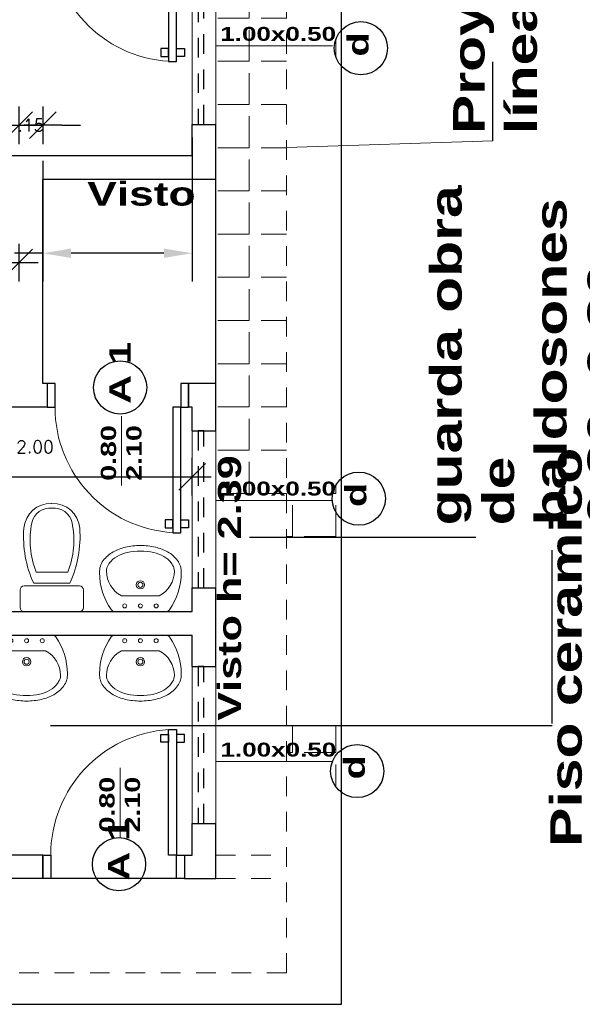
# Model space of a CAD drawing. Header units: millimetres. Extents: x 2197 to 2474, y 339 to 418.
# Tile 3 of 14: x 2241.05 to 2244.63, y 367.29 to 373.56. Entities that reach past the tile are written whole.
import ezdxf

# ---------------------------------------------------------------- set-up
doc = ezdxf.new("R2010")
doc.units = ezdxf.units.MM
doc.linetypes.add('HIDDEN2', pattern=[0.1875, 0.125, -0.0625])
for name, color, linetype in [('aberturas', 2, 'Continuous'), ('Cotas', 3, 'Continuous'), ('FOLHA', 2, 'Continuous')]:
    doc.layers.add(name, color=color, linetype=linetype)
for name, color, linetype, lineweight in [('FOLHA2', 1, 'Continuous', 0), ('P1-HACHURA', 1, 'Continuous', 5), ('SANITARIOS', 2, 'Continuous', 5)]:
    doc.layers.add(name, color=color, linetype=linetype, lineweight=lineweight)
doc.styles.add('REGUA60', font='cityb___.ttf', dxfattribs={"width": 1.4})
doc.styles.add('SIMPLEX_8', font='simplex.shx')
doc.dimstyles.new('Copy of 08', dxfattribs={"dimtxt": 0.08, "dimasz": 0.12, "dimexe": 0, "dimexo": 0, "dimgap": 0.15, "dimtad": 1, "dimzin": 4, "dimdsep": 46, "dimtxsty": 'SIMPLEX_8', "dimblk1": 'D', "dimblk2": 'D', "dimsah": 1, "dimcen": 0.09, "dimse1": 1, "dimse2": 1, "dimclre": 256, "dimclrt": 2, "dimadec": 0, "dimazin": 0, "dimtfac": 1, "dimtmove": 2, "dimatfit": 3, "dimldrblk": 'D', "dimfxl": 1, "dimtolj": 1, "dimtzin": 0, "dimarcsym": 0})
doc.dimstyles.get("Standard").update_dxf_attribs({"dimtxt": 0.18, "dimasz": 0.18, "dimexe": 0.18, "dimexo": 0.0625, "dimgap": 0.09, "dimtad": 0, "dimtih": 1, "dimtoh": 1, "dimdec": 4, "dimzin": 0, "dimdsep": 46, "dimtxsty": 'Standard', "dimcen": 0.09, "dimadec": 0, "dimazin": 0, "dimtfac": 1, "dimtdec": 4, "dimtofl": 0, "dimtmove": 0, "dimatfit": 3, "dimfxl": 1, "dimtolj": 1, "dimtzin": 0, "dimarcsym": 0})

# ---------------------------------------------------------------- blocks, each defined once
blk = doc.blocks.new('A$C6B9A7926')
at = {"layer": 'aberturas'}
for points in [[(0.05, 0.15), (0.1, 0.15), (0.1, 0.95), (0.05, 0.95)], [(0.05, 0.8673), (0, 0.8673), (0, 0.9173), (0.05, 0.9173)], [(0.1, 0.8673), (0.15, 0.8673), (0.15, 0.9173), (0.1, 0.9173)], [(0, 0), (0.05, 0), (0.05, 0.15), (0, 0.15)], [(0.85, 0), (0.9, 0), (0.9, 0.15), (0.85, 0.15)]]:
    blk.add_lwpolyline(points, close=True, dxfattribs=at)
at = {"layer": 'aberturas', "lineweight": 5}
blk.add_arc((0.05, 0.15), 0.8, 360, 86.41668, dxfattribs=at)
blk = doc.blocks.new('A$C24DE0BB0')
at = {"layer": 'aberturas', "lineweight": 5}
blk.add_line((0, 0.2379), (0.6493, 0.2379), dxfattribs=at)
at = {"layer": 'aberturas', "lineweight": 5, "insert": (0.0455, 0.4316), "char_height": 0.14244, "width": 0.590889, "attachment_point": 1, "style": 'REGUA60'}
blk.add_mtext('0.80\\P2.10', dxfattribs=at)
blk = doc.blocks.new('A$C1C462CF9')
at = {"layer": 'aberturas', "lineweight": 5}
blk.add_line((0, 0.1481), (0.743, 0.1481), dxfattribs=at)
at = {"layer": 'aberturas', "lineweight": 5, "insert": (0.0283, 0.2684), "char_height": 0.08848, "width": 0.716237, "attachment_point": 1, "style": 'REGUA60'}
blk.add_mtext('1.00x0.50\\P   ', dxfattribs=at)
blk = doc.blocks.new('D')
at = {"color": 4}
blk.add_line((-0.707, -0.707), (0.707, 0.707), dxfattribs=at)
for p, q in [((0, -1), (0, 1)), ((-1, 0), (1, 0))]:
    blk.add_line(p, q)
blk = doc.blocks.new('*D116')
at = {"layer": 'Defpoints', "color": 0, "transparency": 16777216}
for p in [(2240.1454, 372.0146), (2240.1454, 372.0146), (2241.0454, 372.0146)]:
    blk.add_point(p, dxfattribs=at)
at = {"layer": 'FOLHA', "color": 0, "lineweight": -2, "transparency": 16777216}
blk.add_line((2240.9254, 372.0146), (2240.2654, 372.0146), dxfattribs=at)
at = {"layer": 'FOLHA', "color": 0, "lineweight": -2, "transparency": 16777216, "xscale": 0.12, "yscale": 0.12, "zscale": 0.12, "rotation": 180}
blk.add_blockref('D', (2240.1454, 372.0146), dxfattribs=at)
at = {"layer": 'FOLHA', "color": 0, "lineweight": -2, "transparency": 16777216, "xscale": 0.12, "yscale": 0.12, "zscale": 0.12}
blk.add_blockref('D', (2241.0454, 372.0146), dxfattribs=at)
at = {"layer": 'FOLHA', "color": 2, "transparency": 16777216, "insert": (2240.5954, 372.2046), "char_height": 0.08, "attachment_point": 5, "style": 'SIMPLEX_8'}
blk.add_mtext('\\A1;.90', dxfattribs=at)
blk = doc.blocks.new('*D121')
at = {"layer": 'Cotas', "color": 0, "lineweight": -2, "transparency": 16777216}
for p, q in [((2242.1454, 372.8116), (2242.1454, 371.8941)), ((2241.1954, 372.6616), (2241.1954, 371.8941)), ((2241.1954, 372.0741), (2241.0154, 372.0741)), ((2241.9654, 372.0741), (2241.3754, 372.0741))]:
    blk.add_line(p, q, dxfattribs=at)
at = {"layer": 'Cotas', "color": 0, "transparency": 16777216}
for points in [[(2241.3754, 372.1041), (2241.3754, 372.0441), (2241.1954, 372.0741)], [(2241.9654, 372.1041), (2241.9654, 372.0441), (2242.1454, 372.0741)]]:
    blk.add_solid(points, dxfattribs=at)
at = {"layer": 'Defpoints', "color": 0, "transparency": 16777216}
for p in [(2242.1454, 372.8741), (2241.1954, 372.7241), (2241.1954, 372.0741)]:
    blk.add_point(p, dxfattribs=at)
at = {"layer": 'Cotas', "color": 0, "transparency": 16777216, "insert": (2240.5204, 372.0741), "char_height": 0.18, "attachment_point": 5}
blk.add_mtext('\\A1;0.9500', dxfattribs=at)
blk = doc.blocks.new('*D128')
at = {"layer": 'Defpoints', "color": 0, "transparency": 16777216}
for p in [(2241.1954, 372.8886), (2241.0454, 372.6941), (2241.1954, 372.6941)]:
    blk.add_point(p, dxfattribs=at)
at = {"layer": 'FOLHA', "color": 0, "lineweight": -2, "transparency": 16777216}
for p, q in [((2240.9254, 372.8886), (2240.8054, 372.8886)), ((2241.0454, 372.8886), (2241.1954, 372.8886)), ((2241.3154, 372.8886), (2241.4354, 372.8886))]:
    blk.add_line(p, q, dxfattribs=at)
at = {"layer": 'FOLHA', "color": 0, "lineweight": -2, "transparency": 16777216, "xscale": 0.12, "yscale": 0.12, "zscale": 0.12}
blk.add_blockref('D', (2241.0454, 372.8886), dxfattribs=at)
at = {"layer": 'FOLHA', "color": 0, "lineweight": -2, "transparency": 16777216, "xscale": 0.12, "yscale": 0.12, "zscale": 0.12, "rotation": 180}
blk.add_blockref('D', (2241.1954, 372.8886), dxfattribs=at)
at = {"layer": 'FOLHA', "color": 2, "transparency": 16777216, "insert": (2241.1204, 372.8886), "char_height": 0.08, "attachment_point": 5, "style": 'SIMPLEX_8'}
blk.add_mtext('\\A1;.15', dxfattribs=at)
blk = doc.blocks.new('LAVATORIO')
for points in [[(-150.6856, 114.8001, 0.200231), (-150.6733, 114.8189), (-150.6733, 115.1528, 0.19279), (-150.6849, 115.1712, 0.154902), (-150.9207, 115.2457, 0.17524), (-150.9971, 115.2225, 0.106133), (-151.0529, 115.1586, 0.070271), (-151.0825, 115.0816, 0.056527), (-151.0933, 114.9859, 0.056527), (-151.0825, 114.8902, 0.070271), (-151.0529, 114.8131, 0.106133), (-150.9971, 114.7492, 0.17524), (-150.9207, 114.726, 0.154378), (-150.6856, 114.8001, 0.154902)], [(-150.7733, 115.1059, 0.280936), (-150.9305, 115.2016, 0.180168), (-150.9693, 115.19, 0.055612), (-150.9822, 115.1825, 0.106133), (-151.0242, 115.1344, 0.070271), (-151.0488, 115.0704, 0.056527), (-151.0583, 114.9859, 0.056527), (-151.0488, 114.9014, 0.070271), (-151.0242, 114.8374, 0.106133), (-150.9822, 114.7893, 0.055612), (-150.9693, 114.7817, 0.180168), (-150.9305, 114.7702, 0.280936), (-150.7733, 114.8659), (-150.7733, 115.1059)]]:
    blk.add_lwpolyline(points, format="xyb")
for centre, radius in [((-150.7093, 115.0859), 0.0128), ((-150.8433, 114.9859), 0.0262), ((-150.8433, 114.9859), 0.0162), ((-150.7093, 114.9859), 0.0128), ((-150.7093, 114.8859), 0.0128)]:
    blk.add_circle(centre, radius)
blk = doc.blocks.new('LAVAT')
at = {"xscale": -1, "rotation": 269.9999999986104}
blk.add_blockref('LAVATORIO', (15211.164, 9300.1314), dxfattribs=at)
blk = doc.blocks.new('INODPL')
for p, q in [((-0.1012, 0.25), (0.0988, 0.25)), ((-0.2012, 0.025), (-0.2012, 0.1376)), ((-0.1762, 0.1626), (0.1762, 0.1626)), ((-0.1147, 0.1797), (0.1147, 0.1797)), ((0.2012, 0.1376), (0.2012, 0.025)), ((-0.1762, 0), (0.1762, 0))]:
    blk.add_line(p, q)
for centre, radius, start, end in [((-0.0064, 0.5162), 0.1716, 88.2558, 175.47447), ((-0.0137, 0.5408), 0.1175, 83.46523, 168.408), ((0.0113, 0.5408), 0.1175, 11.592, 96.53477), ((0.0064, 0.5162), 0.1716, 4.52553, 91.7442), ((0.4117, 0.4535), 0.5518, 168.408, 201.63918), ((-0.4141, 0.4535), 0.5518, 338.36082, 11.592), ((0.5217, 0.4744), 0.7013, 175.47447, 204.84632), ((-0.5217, 0.4744), 0.7013, 335.15368, 4.52553), ((-0.1762, 0.1376), 0.025, 90, 180), ((0.1762, 0.1376), 0.025, 360, 90), ((-0.1762, 0.025), 0.025, 180, 270), ((0.1762, 0.025), 0.025, 270, 0)]:
    blk.add_arc(centre, radius, start, end)
blk = doc.blocks.new('HINO-B~1')
at = {"layer": 'SANITARIOS', "rotation": 90}
blk.add_blockref('INODPL', (0, 0), dxfattribs=at)
blk = doc.blocks.new('*D141')
at = {"layer": 'Defpoints', "color": 0, "transparency": 16777216}
for p in [(2242.1454, 370.6516), (2240.1454, 369.7941), (2242.1454, 369.7941)]:
    blk.add_point(p, dxfattribs=at)
at = {"layer": 'FOLHA', "color": 0, "lineweight": -2, "transparency": 16777216}
blk.add_line((2240.2654, 370.6516), (2242.0254, 370.6516), dxfattribs=at)
at = {"layer": 'FOLHA', "color": 0, "lineweight": -2, "transparency": 16777216, "xscale": 0.12, "yscale": 0.12, "zscale": 0.12, "rotation": 180}
blk.add_blockref('D', (2240.1454, 370.6516), dxfattribs=at)
at = {"layer": 'FOLHA', "color": 0, "lineweight": -2, "transparency": 16777216, "xscale": 0.12, "yscale": 0.12, "zscale": 0.12}
blk.add_blockref('D', (2242.1454, 370.6516), dxfattribs=at)
at = {"layer": 'FOLHA', "color": 2, "transparency": 16777216, "insert": (2241.1454, 370.8416), "char_height": 0.08, "attachment_point": 5, "style": 'SIMPLEX_8'}
blk.add_mtext('\\A1;2.00', dxfattribs=at)

msp = doc.modelspace()

# ---------------------------------------------------------------- hatches: boundary and pattern name
at = {"layer": 'P1-HACHURA'}
h = msp.add_hatch(dxfattribs=at)
h.set_pattern_fill('ANGLE', color=256, angle=90, style=0)
h.set_pattern_definition([(90, (2264.23324, 363.94584), (-0.275, 2e-17), [0.2, -0.075]), (180, (2264.23324, 363.94584), (-3e-17, -0.275), [0.2, -0.075])])
h.paths.add_polyline_path([(2237.09538, 367.29407), (2238.72294, 367.29407, -0.1454542), (2238.80719, 367.34092), (2238.80719, 367.64407), (2237.44538, 367.64407), (2237.44538, 374.69407), (2238.79319, 374.69407), (2238.79319, 374.9853, -0.2118751), (2238.66917, 375.04407), (2237.09538, 375.04407)])
h.paths.add_polyline_path([(2238.92564, 375.04407, -0.2249372), (2238.79319, 374.9853), (2238.79319, 374.69407), (2240.40017, 374.69407), (2240.40017, 374.98031, -0.2102425), (2240.27973, 375.04407)])
h.paths.add_polyline_path([(2238.79319, 374.69407), (2238.79319, 374.24407), (2239.44538, 374.24407), (2239.79538, 374.24407), (2240.40017, 374.24407), (2240.40017, 374.69407)], flags=17)
h.paths.add_polyline_path([(2240.40017, 374.69407), (2240.40017, 374.24407), (2240.79538, 374.24407), (2241.19538, 374.24407), (2241.52414, 374.24407, -0.321579), (2241.68441, 374.35904, -0.321579), (2241.84468, 374.24407), (2242.07038, 374.24407), (2242.09538, 374.24407), (2242.29538, 374.24407), (2242.29538, 373.89407), (2242.29538, 373.39407), (2242.74538, 373.39407), (2242.74538, 374.69407)], flags=17)
h.paths.add_polyline_path([(2242.66911, 374.69407), (2242.74538, 374.69407), (2242.74538, 367.64407), (2237.44538, 367.64407), (2237.44538, 374.69407), (2240.40017, 374.69407), (2240.40017, 374.98031, -0.2102425), (2240.27973, 375.04407), (2237.09538, 375.04407), (2237.09538, 367.29407), (2243.09538, 367.29407), (2243.09538, 375.04407), (2242.77755, 375.04407)])
h.paths.add_polyline_path([(2242.74538, 373.39407), (2242.29538, 373.39407), (2242.29538, 372.89407), (2242.29538, 372.54407), (2242.29538, 371.24407), (2242.29538, 370.94407), (2242.29538, 370.5003), (2242.74538, 370.5003)], flags=16)
h.paths.add_polyline_path([(2243.09538, 373.26328, -0.3965782), (2243.09538, 373.49521), (2243.09538, 375.04407), (2242.77755, 375.04407), (2242.66911, 374.69407), (2242.74538, 374.69407), (2242.74538, 372.74654), (2243.09538, 372.75812)])
h.paths.add_polyline_path([(2242.74538, 370.5003), (2243.03605, 370.5003, -0.2389932), (2243.09538, 370.64134), (2243.09538, 372.75812), (2242.74538, 372.74654)])
h.paths.add_polyline_path([(2242.74538, 369.06873), (2243.09538, 369.06873), (2243.09538, 370.26787), (2242.74538, 370.26787)], flags=16)
h.paths.add_polyline_path([(2242.74538, 367.64407), (2240.65374, 367.64407), (2240.65374, 367.35112, -0.1971701), (2240.76883, 367.29407), (2243.09538, 367.29407), (2243.09538, 368.64186, -0.3383825), (2243.03717, 368.83893), (2242.74538, 368.83893)])
h.paths.add_polyline_path([(2239.88864, 367.64407), (2239.88864, 367.29407), (2240.51469, 367.29407, -0.2342782), (2240.65374, 367.35112), (2240.65374, 367.64407)])
h.paths.add_polyline_path([(2239.79538, 368.09407), (2239.44538, 368.09407), (2238.80719, 368.09407), (2238.80719, 367.64407), (2240.65374, 367.64407), (2240.65374, 368.09407)], flags=17)
h.paths.add_polyline_path([(2238.80719, 367.64407), (2238.80719, 367.34092, -0.0546978), (2238.84388, 367.34494, -0.2017572), (2238.96482, 367.29407), (2239.88864, 367.29407), (2239.88864, 367.64407)])
h.paths.add_polyline_path([(2237.89538, 368.09407), (2237.89538, 374.24407), (2238.44538, 374.24407), (2238.79319, 374.24407), (2238.79319, 374.69407), (2237.44538, 374.69407), (2237.44538, 367.64407), (2238.80719, 367.64407), (2238.80719, 368.09407), (2238.44538, 368.09407)], flags=17)
h.paths.add_polyline_path([(2237.52587, 371.75978), (2237.52587, 372.02835), (2237.40587, 372.02835), (2237.40587, 371.75978)], flags=25)
h.paths.add_polyline_path([(2237.52037, 370.30978), (2237.52037, 370.57835), (2237.40037, 370.57835), (2237.40037, 370.30978)], flags=25)
h.paths.add_polyline_path([(2237.36929, 374.07288), (2237.36929, 374.26526), (2237.24929, 374.26526), (2237.24929, 374.07288)], flags=24)
h.paths.add_polyline_path([(2237.36929, 368.07288), (2237.36929, 368.26526), (2237.24929, 368.26526), (2237.24929, 368.07288)], flags=24)
h.paths.add_polyline_path([(2240.23728, 375.06552), (2239.95347, 375.06552), (2239.95347, 374.94552), (2240.23728, 374.94552)], flags=9)
h.paths.add_polyline_path([(2238.76992, 374.24157), (2240.27737, 374.24157), (2240.27737, 374.47009), (2238.76992, 374.47009)], flags=25)
h.paths.add_polyline_path([(2242.31657, 374.54595), (2242.12419, 374.54595), (2242.12419, 374.42595), (2242.31657, 374.42595)], flags=24)
h.paths.add_polyline_path([(2238.9837, 367.90054), (2240.49115, 367.90054), (2240.49115, 368.12907), (2238.9837, 368.12907)], flags=25)
h.paths.add_polyline_path([(2237.60693, 373.25978), (2237.60693, 373.52835), (2237.48693, 373.52835), (2237.48693, 373.25978)], flags=24)
h.paths.add_polyline_path([(2237.60693, 368.80978), (2237.60693, 369.07835), (2237.48693, 369.07835), (2237.48693, 368.80978)], flags=24)
h.paths.add_polyline_path([(2237.66499, 372.52288), (2237.66499, 372.71526), (2237.54499, 372.71526), (2237.54499, 372.52288)], flags=24)
h.paths.add_polyline_path([(2237.66499, 371.07288), (2237.66499, 371.26526), (2237.54499, 371.26526), (2237.54499, 371.07288)], flags=24)
h.paths.add_polyline_path([(2237.66499, 369.62288), (2237.66499, 369.81526), (2237.54499, 369.81526), (2237.54499, 369.62288)], flags=24)
h.paths.add_polyline_path([(2238.06657, 374.54595), (2237.87419, 374.54595), (2237.87419, 374.42595), (2238.06657, 374.42595)], flags=24)
h.paths.add_polyline_path([(2237.93104, 370.55301), (2237.93104, 371.90152), (2237.72661, 371.90152), (2237.72661, 370.55301)], flags=24)

# ---------------------------------------------------------------- linework, layer by layer
at = {"color": 252, "lineweight": 5}
for p, q in [((2242.14538, 373.89407), (2242.14538, 372.89407)), ((2242.29538, 373.89407), (2242.29538, 372.89407)), ((2242.14538, 370.94407), (2242.14538, 369.94407)), ((2242.29538, 370.94407), (2242.29538, 369.94407)), ((2242.14538, 369.44407), (2242.14538, 368.44407)), ((2242.29538, 369.44407), (2242.29538, 368.44407))]:
    msp.add_line(p, q, dxfattribs=at)
at = {"color": 252}
for p, q in [((2242.14538, 372.69407), (2242.14538, 372.89407)), ((2242.14538, 372.89407), (2242.29538, 372.89407)), ((2242.29538, 372.54407), (2242.29538, 372.89407)), ((2242.14538, 372.69407), (2240.94538, 372.69407)), ((2241.19538, 371.24407), (2241.19538, 372.54407)), ((2242.29538, 372.54407), (2241.19538, 372.54407)), ((2241.22286, 371.24407), (2241.19538, 371.24407)), ((2241.22286, 371.24407), (2241.22286, 371.09407)), ((2242.29538, 371.24407), (2242.12286, 371.24407)), ((2242.12286, 371.24407), (2242.12286, 371.09407)), ((2242.29538, 370.94407), (2242.29538, 371.24407)), ((2241.22286, 371.09407), (2240.14538, 371.09407)), ((2242.14538, 371.09407), (2242.12286, 371.09407)), ((2242.14538, 370.94407), (2242.14538, 371.09407)), ((2242.14538, 370.94407), (2242.29538, 370.94407)), ((2242.14538, 369.79407), (2242.14538, 369.94407)), ((2242.14538, 369.94407), (2242.29538, 369.94407)), ((2242.29538, 369.44407), (2242.29538, 369.94407)), ((2240.14538, 369.79407), (2242.14538, 369.79407)), ((2239.89538, 369.64407), (2242.14538, 369.64407)), ((2242.14538, 369.44407), (2242.14538, 369.64407)), ((2242.14538, 369.44407), (2242.29538, 369.44407)), ((2242.14538, 368.24407), (2242.14538, 368.44407)), ((2242.14538, 368.44407), (2242.29538, 368.44407)), ((2242.29538, 368.09407), (2242.29538, 368.44407)), ((2241.19538, 368.24407), (2240.79538, 368.24407)), ((2241.19538, 368.24407), (2241.19538, 368.09407)), ((2242.09538, 368.24407), (2242.14538, 368.24407)), ((2242.09538, 368.24407), (2242.09538, 368.09407)), ((2241.19538, 368.09407), (2240.79538, 368.09407)), ((2242.09538, 368.09407), (2242.29538, 368.09407))]:
    msp.add_line(p, q, dxfattribs=at)
at = {"color": 252, "linetype": 'HIDDEN2', "lineweight": 5}
for p, q in [((2242.29538, 368.24407), (2242.69538, 368.24407)), ((2242.29538, 368.09407), (2242.69538, 368.09407))]:
    msp.add_line(p, q, dxfattribs=at)
at = {"color": 252}
msp.add_lwpolyline([(2237.09538, 367.29407), (2243.09538, 367.29407), (2243.09538, 375.04407), (2237.09538, 375.04407)], close=True, dxfattribs=at)
at = {"layer": 'aberturas', "color": 252, "linetype": 'HIDDEN2'}
for points in [[(2242.18288, 373.89407), (2242.18288, 372.89407), (2242.22038, 372.89407), (2242.22038, 373.89407)], [(2242.18288, 370.94407), (2242.18288, 369.94407), (2242.22038, 369.94407), (2242.22038, 370.94407)], [(2242.18288, 369.44407), (2242.18288, 368.44407), (2242.22038, 368.44407), (2242.22038, 369.44407)]]:
    msp.add_lwpolyline(points, close=True, dxfattribs=at)
at = {"layer": 'FOLHA', "color": 252}
for p, q in [((2244.0584, 372.78997), (2244.0584, 373.29134)), ((2242.50886, 370.26787), (2243.94936, 370.26787)), ((2244.43466, 369.08194), (2244.43466, 370.18352))]:
    msp.add_line(p, q, dxfattribs=at)
at = {"layer": 'FOLHA', "color": 252, "lineweight": 5}
msp.add_line((2244.0584, 372.78997), (2242.74538, 372.74654), dxfattribs=at)
at = {"layer": 'FOLHA'}
for p, q in [((2242.29538, 371.24407), (2242.29538, 372.54407)), ((2242.09538, 368.09407), (2241.22038, 368.09407))]:
    msp.add_line(p, q, dxfattribs=at)
at = {"layer": 'FOLHA', "color": 2}
msp.add_line((2241.2438, 369.06873), (2244.43466, 369.06873), dxfattribs=at)
at = {"layer": 'FOLHA', "color": 252}
for centre in [(2243.21859, 373.37924), (2241.687, 371.2199), (2243.20482, 370.5123), (2243.1952, 368.77848), (2241.67944, 368.18575)]:
    msp.add_circle(centre, 0.1692, dxfattribs=at)
at = {"layer": 'FOLHA2', "color": 252, "linetype": 'HIDDEN2'}
msp.add_lwpolyline([(2237.44538, 367.49407), (2242.74538, 367.49407), (2242.74538, 374.84407), (2237.44538, 374.84407)], close=True, dxfattribs=at)

# ---------------------------------------------------------------- block references
at = {"layer": 'aberturas', "color": 252, "rotation": 180}
for p in [(2242.09538, 374.24407), (2242.12286, 371.24407)]:
    msp.add_blockref('A$C6B9A7926', p, dxfattribs=at)
at = {"layer": 'aberturas', "color": 252}
for p in [(2242.29538, 373.24597), (2242.29479, 370.3522), (2242.29666, 368.69083)]:
    msp.add_blockref('A$C1C462CF9', p, dxfattribs=at)
at = {"layer": 'aberturas', "color": 252, "xscale": 0.6815208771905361, "yscale": 0.6815208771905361, "zscale": 0.6815208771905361, "rotation": 90}
for p in [(2241.85828, 370.59504), (2241.84883, 368.35732)]:
    msp.add_blockref('A$C24DE0BB0', p, dxfattribs=at)
at = {"layer": 'aberturas', "color": 252, "xscale": -1}
msp.add_blockref('A$C6B9A7926', (2242.09538, 368.09407), dxfattribs=at)
at = {"layer": 'SANITARIOS', "color": 252, "xscale": -1}
for name, p, rotation in [('HINO-B~1', (2241.25224, 369.79407), 90), ('LAVAT', (-13084.33383, 9519.25207), 180)]:
    msp.add_blockref(name, p, dxfattribs=dict(at, rotation=rotation))
at = {"layer": 'SANITARIOS', "color": 252}
for p in [(-13085.05812, -8779.81394), (-13084.33383, -8779.81394)]:
    msp.add_blockref('LAVAT', p, dxfattribs=at)

# ---------------------------------------------------------------- texts
at = {"layer": 'FOLHA', "color": 252, "style": 'REGUA60', "width": 1.4}
for s, height, rotation, p in [('d', 0.13477, 90, (2243.26684, 373.32592)), ('A 1', 0.134774, 90, (2241.7531, 371.11638)), ('Visto h= 2.39', 0.1469096, 90, (2242.45589, 369.09915)), ('d', 0.13477, 90, (2243.25307, 370.45897)), ('d', 0.13477, 89.877857, (2243.24333, 368.72505)), ('A 1', 0.134774, 90, (2241.74554, 368.08223))]:
    msp.add_text(s, height=height, rotation=rotation, dxfattribs=at).set_placement(p)
msp.add_text('Visto', height=0.150659, dxfattribs=at).set_placement((2241.47758, 372.37722))
at = {"layer": 'FOLHA', "color": 2, "char_height": 0.2000897, "width": 2.4778755, "attachment_point": 1, "rotation": 90, "style": 'REGUA60'}
for s, insert in [('Proyección de\\Plínea de techo', (2243.80469, 372.83264)), ('guarda obra de baldosones 0.80x0.80', (2243.65917, 370.34213)), ('Piso ceramico', (2244.42304, 368.29616))]:
    msp.add_mtext(s, dxfattribs=dict(at, insert=insert))

# ---------------------------------------------------------------- dimensions: what is measured, and where the dimension line sits
at = {"layer": 'Cotas', "color": 252}
dim = msp.add_linear_dim(base=(2241.19538, 372.07407), p1=(2242.14538, 372.87407), p2=(2241.19538, 372.72407), dimstyle='Standard', dxfattribs=at)
dim.commit()
dim.dimension.update_dxf_attribs({"geometry": '*D121', "text_midpoint": (2240.52038, 372.07407)})
at = {"layer": 'FOLHA'}
dim = msp.add_linear_dim(base=(2241.19538, 372.88858), p1=(2241.04538, 372.69407), p2=(2241.19538, 372.69407), dimstyle='Copy of 08', dxfattribs=at)
dim.commit()
dim.dimension.update_dxf_attribs({"geometry": '*D128', "text_midpoint": (2241.12038, 372.88858), "dimtype": 160})
dim = msp.add_linear_dim(base=(2240.14538, 372.01462), p1=(2241.04538, 372.01462), p2=(2240.14538, 372.01462), dimstyle='Copy of 08', dxfattribs=at)
dim.commit()
dim.dimension.update_dxf_attribs({"geometry": '*D116', "text_midpoint": (2240.59538, 372.20462)})
dim = msp.add_linear_dim(base=(2242.14538, 370.65162), p1=(2240.14538, 369.79407), p2=(2242.14538, 369.79407), angle=180, dimstyle='Copy of 08', dxfattribs=at)
dim.commit()
dim.dimension.update_dxf_attribs({"geometry": '*D141', "text_midpoint": (2241.14538, 370.84162)})

doc.saveas('drawing.dxf')
